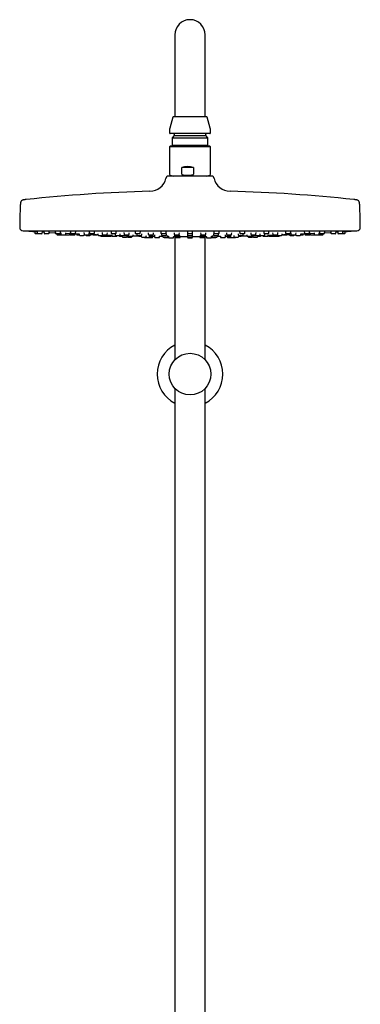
# Model space of a CAD drawing. Header units: millimetres. Extents: x 8 to 1655, y 12 to 2550.
# Tile 8 of 10: x 741 to 941, y 1972 to 2550. Entities that reach past the tile are written whole.
import ezdxf

# ---------------------------------------------------------------- set-up
doc = ezdxf.new("R2010")
doc.units = ezdxf.units.MM

msp = doc.modelspace()

# ---------------------------------------------------------------- linework, layer by layer
at = {"color": 7, "linetype": 'Continuous', "lineweight": 30}
for p, q in [((832.44, 2541.06), (832.44, 2511.06)), ((850.24, 2511.06), (850.24, 2541.06)), ((832.44, 2511.06), (832.44, 2493.06)), ((850.24, 2493.06), (850.24, 2511.06)), ((831.64, 2493.06), (851.03, 2493.06)), ((831.26, 2492.76), (829.51, 2486.23)), ((853.17, 2486.23), (851.42, 2492.76)), ((829.34, 2484.94), (829.34, 2483.46)), ((852.94, 2483.06), (829.74, 2483.06)), ((832.09, 2481.86), (830.86, 2480.63)), ((832.09, 2482.66), (832.09, 2481.86)), ((832.09, 2481.86), (850.59, 2481.86)), ((850.59, 2481.86), (850.59, 2482.66)), ((851.82, 2480.63), (850.59, 2481.86)), ((853.34, 2483.46), (853.34, 2484.94)), ((829.74, 2475.72), (829.34, 2475.32)), ((852.94, 2475.72), (829.74, 2475.72)), ((830.86, 2480.63), (830.86, 2476.24)), ((830.86, 2480.63), (851.82, 2480.63)), ((830.86, 2476.24), (831.38, 2475.72)), ((830.86, 2476.24), (851.82, 2476.24)), ((851.3, 2475.72), (851.82, 2476.24)), ((851.82, 2476.24), (851.82, 2480.63)), ((853.34, 2475.32), (852.94, 2475.72)), ((829.34, 2475.32), (829.34, 2459.16)), ((853.25, 2475.32), (829.34, 2475.32)), ((853.34, 2475.32), (853.25, 2475.32)), ((853.34, 2459.16), (853.34, 2475.32)), ((829.67, 2458.69), (831.67, 2457.96)), ((836.51, 2459.16), (836.51, 2463.22)), ((843.31, 2463.22), (836.51, 2463.22)), ((843.31, 2463.22), (843.31, 2459.16)), ((851, 2457.96), (853.01, 2458.69)), ((827.49, 2457.59), (827.22, 2456.59)), ((854.7, 2457.96), (827.97, 2457.96)), ((855.45, 2456.59), (855.19, 2457.59)), ((743.34, 2425.96), (939.34, 2425.96)), ((750.2, 2425.56), (750.26, 2424.63)), ((752.02, 2424.26), (750.66, 2424.26)), ((751.56, 2425.59), (751.62, 2424.63)), ((754.18, 2424.26), (752.02, 2424.26)), ((754.57, 2424.63), (754.63, 2425.4)), ((754.62, 2425.28), (755.62, 2425.22)), ((755.6, 2425.61), (755.67, 2424.63)), ((758.22, 2424.26), (756.06, 2424.26)), ((758.62, 2424.63), (758.67, 2425.42)), ((762.2, 2425.62), (762.27, 2424.63)), ((764.82, 2424.26), (762.66, 2424.26)), ((763.14, 2424.26), (763.16, 2423.93)), ((763.56, 2423.56), (765.71, 2423.56)), ((765.22, 2424.63), (765.28, 2425.45)), ((765.45, 2424.83), (765.51, 2423.93)), ((765.71, 2423.56), (765.91, 2423.56)), ((765.91, 2423.56), (768.07, 2423.56)), ((768.24, 2423.56), (770.4, 2423.56)), ((768.47, 2423.93), (768.52, 2424.67)), ((768.51, 2424.51), (770.88, 2424.39)), ((770.79, 2423.93), (770.83, 2424.39)), ((770.85, 2424.85), (770.91, 2423.93)), ((771.15, 2425.63), (771.22, 2424.63)), ((771.31, 2423.56), (773.46, 2423.56)), ((773.78, 2424.26), (771.62, 2424.26)), ((773.86, 2423.93), (773.89, 2424.27)), ((773.88, 2424.24), (776.29, 2424.13)), ((774.18, 2424.63), (774.24, 2425.48)), ((774.67, 2424.2), (774.69, 2423.93)), ((775.08, 2423.56), (776.34, 2423.56)), ((776.29, 2424.17), (776.33, 2423.63)), ((779.07, 2424.86), (779.13, 2423.93)), ((779.28, 2423.63), (779.28, 2423.64)), ((779.53, 2423.56), (781.68, 2423.56)), ((782.08, 2423.93), (782.14, 2424.73)), ((782.2, 2425.63), (782.27, 2424.63)), ((784.82, 2424.26), (782.67, 2424.26)), ((782.97, 2423.63), (783, 2424.06)), ((784.6, 2423.56), (786.75, 2423.56)), ((785.22, 2424.63), (785.28, 2425.51)), ((787.15, 2424.2), (787.19, 2423.63)), ((789.77, 2424.86), (789.84, 2423.93)), ((790.24, 2423.56), (792.39, 2423.56)), ((792.79, 2423.93), (792.85, 2424.75)), ((792.9, 2423.13), (792.93, 2423.54)), ((792.92, 2423.47), (795.5, 2423.38)), ((794.99, 2425.63), (795.06, 2424.63)), ((797.61, 2424.26), (795.46, 2424.26)), ((795.48, 2423.66), (795.52, 2423.13)), ((797.38, 2424.2), (797.42, 2423.63)), ((798.01, 2424.63), (798.08, 2425.53)), ((800.37, 2423.63), (800.41, 2424.11)), ((802.53, 2424.86), (802.59, 2423.93)), ((802.99, 2423.56), (805.14, 2423.56)), ((805.01, 2423.56), (805.04, 2423.13)), ((805.54, 2423.93), (805.6, 2424.78)), ((807.99, 2423.13), (808.02, 2423.59)), ((809.15, 2425.63), (809.22, 2424.63)), ((811.77, 2424.26), (809.62, 2424.26)), ((810.08, 2424.2), (810.12, 2423.63)), ((812.17, 2424.63), (812.23, 2425.56)), ((813.07, 2423.63), (813.11, 2424.14)), ((816.81, 2424.85), (816.87, 2423.93)), ((817.27, 2423.56), (819.42, 2423.56)), ((817.62, 2423.56), (817.65, 2423.13)), ((819.82, 2423.93), (819.88, 2424.8)), ((820.6, 2423.13), (820.63, 2423.62)), ((824.23, 2425.61), (824.3, 2424.63)), ((824.51, 2424.2), (824.55, 2423.63)), ((826.86, 2424.26), (824.7, 2424.26)), ((827.25, 2424.63), (827.32, 2425.58)), ((827.5, 2423.63), (827.53, 2424.16)), ((832.03, 2424.84), (832.09, 2423.93)), ((832.19, 2423.65), (832.23, 2423.13)), ((832.49, 2423.56), (834.64, 2423.56)), ((835.04, 2423.93), (835.11, 2424.82)), ((835.18, 2423.13), (835.22, 2423.64)), ((839.79, 2425.6), (839.86, 2424.63)), ((839.82, 2424.18), (839.86, 2423.63)), ((842.41, 2424.26), (840.26, 2424.26)), ((842.81, 2424.63), (842.88, 2425.6)), ((842.81, 2423.63), (842.85, 2424.18)), ((847.46, 2423.64), (847.49, 2423.13)), ((847.57, 2424.82), (847.63, 2423.93)), ((848.03, 2423.56), (850.18, 2423.56)), ((850.44, 2423.13), (850.48, 2423.65)), ((850.58, 2423.93), (850.65, 2424.84)), ((855.14, 2424.16), (855.18, 2423.63)), ((855.35, 2425.58), (855.42, 2424.63)), ((855.84, 2424.26), (855.82, 2424.26)), ((857.97, 2424.26), (855.84, 2424.26)), ((858.13, 2423.63), (858.17, 2424.2)), ((858.37, 2424.63), (858.44, 2425.61)), ((862.04, 2423.62), (862.08, 2423.13)), ((862.79, 2424.8), (862.85, 2423.93)), ((863.25, 2423.56), (863.3, 2423.56)), ((863.3, 2423.56), (865.41, 2423.56)), ((865.03, 2423.13), (865.06, 2423.56)), ((865.8, 2423.93), (865.87, 2424.85)), ((869.57, 2424.14), (869.6, 2423.63)), ((870.44, 2425.56), (870.51, 2424.63)), ((870.97, 2424.26), (870.91, 2424.26)), ((873.06, 2424.26), (870.97, 2424.26)), ((872.56, 2423.63), (872.6, 2424.2)), ((873.46, 2424.63), (873.53, 2425.63)), ((874.65, 2423.59), (874.69, 2423.13)), ((877.07, 2424.78), (877.13, 2423.93)), ((877.53, 2423.56), (877.67, 2423.56)), ((877.64, 2423.13), (877.67, 2423.56)), ((877.67, 2423.56), (879.69, 2423.56)), ((880.08, 2423.93), (880.15, 2424.86)), ((882.27, 2424.11), (882.3, 2423.63)), ((884.6, 2425.53), (884.66, 2424.63)), ((885.2, 2424.26), (885.06, 2424.26)), ((887.21, 2424.26), (885.2, 2424.26)), ((885.25, 2423.63), (885.29, 2424.2)), ((887.15, 2423.13), (887.19, 2423.65)), ((887.17, 2423.38), (889.75, 2423.47)), ((887.61, 2424.63), (887.68, 2425.63)), ((889.75, 2423.53), (889.78, 2423.13)), ((889.83, 2424.75), (889.89, 2423.93)), ((890.29, 2423.56), (890.55, 2423.56)), ((890.55, 2423.56), (892.44, 2423.56)), ((892.84, 2423.93), (892.9, 2424.86)), ((895.48, 2423.63), (895.52, 2424.2)), ((895.92, 2423.56), (897.74, 2423.56)), ((897.39, 2425.5), (897.46, 2424.63)), ((897.74, 2423.56), (898.08, 2423.56)), ((898.11, 2424.26), (897.85, 2424.26)), ((900.01, 2424.26), (898.11, 2424.26)), ((899.67, 2424.06), (899.7, 2423.63)), ((900.41, 2424.63), (900.48, 2425.63)), ((900.54, 2424.72), (900.59, 2423.93)), ((900.99, 2423.56), (901.41, 2423.56)), ((901.41, 2423.56), (903.15, 2423.56)), ((903.39, 2423.64), (903.4, 2423.63)), ((903.55, 2423.93), (903.61, 2424.85)), ((906.34, 2423.56), (907.08, 2423.56)), ((906.35, 2423.63), (906.38, 2424.16)), ((906.38, 2424.13), (908.79, 2424.24)), ((907.08, 2423.56), (907.59, 2423.56)), ((907.99, 2423.93), (908.01, 2424.2)), ((908.44, 2425.48), (908.5, 2424.63)), ((908.79, 2424.27), (908.81, 2423.93)), ((909.28, 2424.26), (908.9, 2424.26)), ((909.21, 2423.56), (909.81, 2423.56)), ((911.05, 2424.26), (909.28, 2424.26)), ((909.81, 2423.56), (911.37, 2423.56)), ((911.45, 2424.63), (911.52, 2425.63)), ((911.77, 2423.93), (911.83, 2424.84)), ((911.8, 2424.39), (914.17, 2424.51)), ((911.85, 2424.39), (911.88, 2423.93)), ((912.28, 2423.56), (913.73, 2423.56)), ((913.73, 2423.56), (914.43, 2423.56)), ((914.16, 2424.67), (914.21, 2423.93)), ((914.61, 2423.56), (915.42, 2423.56)), ((915.42, 2423.56), (916.76, 2423.56)), ((916.76, 2423.56), (916.96, 2423.56)), ((916.96, 2423.56), (917.98, 2423.56)), ((917.16, 2423.93), (917.22, 2424.83)), ((917.4, 2425.45), (917.46, 2424.63)), ((918.4, 2424.26), (917.86, 2424.26)), ((917.98, 2423.56), (919.12, 2423.56)), ((920.01, 2424.26), (918.4, 2424.26)), ((919.52, 2423.93), (919.54, 2424.26)), ((920.41, 2424.63), (920.48, 2425.62)), ((924, 2425.42), (924.06, 2424.63)), ((925.17, 2424.26), (924.46, 2424.26)), ((926.61, 2424.26), (925.17, 2424.26)), ((927.01, 2424.63), (927.08, 2425.6)), ((927.05, 2425.22), (928.05, 2425.28)), ((928.05, 2425.39), (928.1, 2424.63)), ((929.39, 2424.26), (928.5, 2424.26)), ((930.65, 2424.26), (929.39, 2424.26)), ((930.94, 2424.26), (930.65, 2424.26)), ((932.01, 2424.26), (930.94, 2424.26)), ((931.05, 2424.63), (931.12, 2425.58)), ((932.41, 2424.63), (932.48, 2425.56)), ((776.73, 2423.26), (778.88, 2423.26)), ((780.42, 2423.26), (782.57, 2423.26)), ((787.59, 2423.26), (789.74, 2423.26)), ((788.8, 2423.26), (788.8, 2423.13)), ((789.2, 2422.76), (790.34, 2422.76)), ((789.93, 2423.31), (789.95, 2423.13)), ((790.34, 2422.76), (792.5, 2422.76)), ((792.55, 2422.76), (792.6, 2422.76)), ((792.6, 2422.76), (794.75, 2422.76)), ((795.15, 2423.13), (795.17, 2423.39)), ((795.92, 2422.76), (798.07, 2422.76)), ((797.82, 2423.26), (799.97, 2423.26)), ((798.47, 2423.13), (798.48, 2423.26)), ((799.58, 2423.26), (800.28, 2423.24)), ((799.82, 2423.25), (799.83, 2423.13)), ((800.23, 2422.76), (801.45, 2422.76)), ((801.42, 2423.21), (801.46, 2422.63)), ((801.86, 2422.26), (804.01, 2422.26)), ((804.34, 2423.23), (804.38, 2422.63)), ((804.78, 2422.26), (806.94, 2422.26)), ((805.44, 2422.76), (807.59, 2422.76)), ((807.34, 2422.63), (807.35, 2422.76)), ((810.52, 2423.26), (812.67, 2423.26)), ((811.42, 2422.76), (812.7, 2422.76)), ((812.67, 2423.24), (812.71, 2422.63)), ((813.11, 2422.26), (815.26, 2422.26)), ((814.92, 2421.96), (817.08, 2421.96)), ((815.66, 2422.63), (815.7, 2423.18)), ((817.08, 2421.96), (819.13, 2421.96)), ((817.47, 2422.33), (817.51, 2422.86)), ((817.51, 2422.85), (817.8, 2422.84)), ((818.05, 2422.76), (820.2, 2422.76)), ((819.53, 2422.33), (819.56, 2422.76)), ((820.38, 2422.8), (820.48, 2422.8)), ((820.48, 2422.87), (820.51, 2422.33)), ((820.91, 2421.96), (823.07, 2421.96)), ((823.47, 2422.33), (823.51, 2422.88)), ((823.5, 2422.76), (825.16, 2422.74)), ((824.94, 2423.26), (827.1, 2423.26)), ((825.12, 2423.24), (825.17, 2422.63)), ((825.57, 2422.26), (827.72, 2422.26)), ((826.42, 2421.96), (828.57, 2421.96)), ((828.12, 2422.63), (828.16, 2423.2)), ((828.12, 2422.71), (828.74, 2422.7)), ((828.73, 2422.74), (828.78, 2422.13)), ((829.18, 2421.76), (831.33, 2421.76)), ((831.73, 2422.13), (831.77, 2422.71)), ((832.44, 2422.68), (832.44, 2350.18)), ((832.62, 2422.76), (832.65, 2422.33)), ((832.63, 2422.76), (834.78, 2422.76)), ((833.05, 2421.96), (835.2, 2421.96)), ((835.6, 2422.33), (835.64, 2422.91)), ((839.82, 2423.23), (839.86, 2422.63)), ((839.82, 2422.73), (839.86, 2422.13)), ((840.26, 2423.26), (842.41, 2423.26)), ((840.26, 2422.26), (842.41, 2422.26)), ((840.26, 2421.76), (842.41, 2421.76)), ((842.81, 2422.63), (842.86, 2423.23)), ((842.81, 2422.13), (842.86, 2422.73)), ((847.03, 2422.91), (847.07, 2422.33)), ((847.47, 2421.96), (847.52, 2421.96)), ((847.52, 2421.96), (849.63, 2421.96)), ((847.89, 2422.76), (847.9, 2422.76)), ((847.9, 2422.76), (850.05, 2422.76)), ((850.03, 2422.33), (850.06, 2422.76)), ((850.24, 2350.18), (850.24, 2422.68)), ((850.91, 2422.71), (850.95, 2422.13)), ((851.35, 2421.76), (851.88, 2421.76)), ((851.88, 2421.76), (853.5, 2421.76)), ((853.9, 2422.13), (853.94, 2422.73)), ((853.94, 2422.7), (854.55, 2422.71)), ((854.1, 2421.96), (856.08, 2421.96)), ((854.52, 2423.2), (854.56, 2422.63)), ((854.96, 2422.26), (855.04, 2422.26)), ((855.04, 2422.26), (857.11, 2422.26)), ((855.58, 2423.26), (855.61, 2423.26)), ((855.61, 2423.26), (857.73, 2423.26)), ((856.08, 2421.96), (856.26, 2421.96)), ((857.51, 2422.63), (857.55, 2423.24)), ((857.52, 2422.74), (859.18, 2422.76)), ((859.17, 2422.88), (859.21, 2422.33)), ((859.61, 2421.96), (859.98, 2421.96)), ((859.98, 2421.96), (861.76, 2421.96)), ((862.16, 2422.33), (862.2, 2422.87)), ((862.19, 2422.8), (862.29, 2422.8)), ((862.48, 2422.76), (862.58, 2422.76)), ((862.58, 2422.76), (864.63, 2422.76)), ((863.12, 2422.76), (863.15, 2422.33)), ((863.55, 2421.96), (865.07, 2421.96)), ((864.87, 2422.84), (865.16, 2422.85)), ((865.07, 2421.96), (865.6, 2421.96)), ((865.16, 2422.86), (865.2, 2422.33)), ((865.6, 2421.96), (866.52, 2421.96)), ((866.52, 2421.96), (867.75, 2421.96)), ((866.98, 2423.18), (867.01, 2422.63)), ((867.41, 2422.26), (867.73, 2422.26)), ((867.73, 2422.26), (869.57, 2422.26)), ((869.97, 2422.63), (870.01, 2423.24)), ((869.98, 2422.76), (871.07, 2422.76)), ((870, 2423.26), (870.13, 2423.26)), ((870.13, 2423.26), (872.16, 2423.26)), ((871.07, 2422.76), (871.26, 2422.76)), ((875.09, 2422.76), (875.37, 2422.76)), ((875.33, 2422.76), (875.34, 2422.63)), ((875.37, 2422.76), (877.24, 2422.76)), ((875.74, 2422.26), (876.4, 2422.26)), ((876.4, 2422.26), (877.89, 2422.26)), ((878.29, 2422.63), (878.33, 2423.23)), ((878.66, 2422.26), (879.74, 2422.26)), ((879.74, 2422.26), (880.81, 2422.26)), ((881.21, 2422.63), (881.25, 2423.21)), ((881.22, 2422.76), (882.04, 2422.76)), ((882.04, 2422.76), (882.44, 2422.76)), ((882.4, 2423.24), (883.1, 2423.26)), ((882.7, 2423.26), (882.97, 2423.26)), ((882.84, 2423.13), (882.85, 2423.25)), ((882.97, 2423.26), (884.85, 2423.26)), ((884.19, 2423.26), (884.2, 2423.13)), ((884.6, 2422.76), (885.14, 2422.76)), ((885.14, 2422.76), (886.76, 2422.76)), ((887.5, 2423.39), (887.52, 2423.13)), ((887.92, 2422.76), (889.39, 2422.76)), ((889.39, 2422.76), (890.08, 2422.76)), ((890.08, 2422.76), (890.13, 2422.76)), ((890.18, 2422.76), (891.01, 2422.76)), ((891.01, 2422.76), (892.33, 2422.76)), ((892.33, 2422.76), (892.47, 2422.76)), ((892.47, 2422.76), (893.47, 2422.76)), ((892.73, 2423.13), (892.74, 2423.31)), ((892.93, 2423.26), (893.4, 2423.26)), ((893.4, 2423.26), (895.09, 2423.26)), ((893.87, 2423.13), (893.88, 2423.26)), ((900.1, 2423.26), (900.8, 2423.26)), ((900.8, 2423.26), (902.26, 2423.26)), ((903.79, 2423.26), (904.74, 2423.26)), ((904.74, 2423.26), (905.95, 2423.26)), ((832.44, 2333.35), (832.44, 1444.48)), ((850.24, 1444.48), (850.24, 2333.35))]:
    msp.add_line(p, q, dxfattribs=at)
at = {"color": 7, "linetype": 'Continuous', "lineweight": 30, "flags": 128}
for points in [[(744.39, 2425.96), (744.43, 2425.95), (744.5, 2425.93)], [(758.65, 2425.04), (758.95, 2425.03), (762.25, 2424.84)], [(765.71, 2423.56), (765.79, 2423.57), (765.81, 2423.57)], [(768.15, 2423.57), (768.17, 2423.57), (768.24, 2423.56)], [(782.99, 2423.84), (786.5, 2423.7), (787.19, 2423.67)], [(895.49, 2423.67), (896.18, 2423.7), (899.69, 2423.84)], [(914.43, 2423.56), (914.51, 2423.57), (914.52, 2423.57)], [(916.86, 2423.57), (916.89, 2423.57), (916.96, 2423.56)], [(920.42, 2424.84), (923.73, 2425.03), (924.03, 2425.04)], [(938.17, 2425.93), (938.24, 2425.95), (938.29, 2425.96)], [(807.97, 2423.04), (810.05, 2422.99), (812.69, 2422.94)], [(831.77, 2422.68), (832.4, 2422.68), (832.63, 2422.67)], [(835.62, 2422.66), (836.87, 2422.65), (839.83, 2422.65)], [(842.85, 2422.65), (845.81, 2422.65), (847.05, 2422.66)], [(850.05, 2422.67), (850.28, 2422.68), (850.91, 2422.68)], [(869.99, 2422.94), (872.63, 2422.99), (874.7, 2423.04)]]:
    msp.add_lwpolyline(points, dxfattribs=at)
at = {"color": 7, "linetype": 'Continuous', "lineweight": 30}
msp.add_circle((841.34, 2341.76), 12.25, dxfattribs=at)
for centre, radius, start, end in [((841.34, 2541.06), 8.9, 0, 180), ((831.64, 2492.66), 0.4, 90, 165), ((851.03, 2492.66), 0.4, 15, 90), ((834.34, 2484.94), 5, 165, 180), ((829.74, 2483.46), 0.4, 180, 270), ((831.69, 2482.66), 0.4, 0, 90), ((850.99, 2482.66), 0.4, 90, 180), ((852.94, 2483.46), 0.4, 270, 0), ((848.34, 2484.94), 5, 0, 15), ((829.84, 2459.16), 0.5, 180, 250), ((852.84, 2459.16), 0.5, 290, 360), ((817.56, 2459.16), 10, 271.49722, 345.10353), ((827.97, 2457.46), 0.5, 90, 165.10353), ((854.7, 2457.46), 0.5, 14.89647, 90), ((865.11, 2459.16), 10, 194.89647, 268.50278), ((841.34, 1549.48), 900, 91.49722, 96.13072), ((841.34, 1549.48), 900, 83.86928, 88.50278), ((1013.84, 2427.46), 272.5, 177.24775, 179.89409), ((668.84, 2427.46), 272.5, 0.10591, 2.75225), ((743.34, 2427.96), 2, 179.89409, 269.98443), ((841.34, 3851.22), 1428.58, 266.11332, 266.29661), ((750.66, 2424.66), 0.4, 184, 270), ((752.02, 2424.66), 0.4, 184, 270), ((754.18, 2424.66), 0.4, 270, 356), ((756.06, 2424.66), 0.4, 184, 270), ((758.22, 2424.66), 0.4, 270, 356), ((762.66, 2424.66), 0.4, 184, 270), ((763.56, 2423.96), 0.4, 184, 270), ((764.82, 2424.66), 0.4, 270, 356), ((765.91, 2423.96), 0.4, 184, 270), ((768.07, 2423.96), 0.4, 270, 356), ((770.4, 2423.96), 0.4, 270, 356), ((771.31, 2423.96), 0.4, 184, 270), ((771.62, 2424.66), 0.4, 184, 270), ((773.46, 2423.96), 0.4, 270, 356), ((773.78, 2424.66), 0.4, 270, 356), ((775.08, 2423.96), 0.4, 184, 270), ((776.73, 2423.66), 0.4, 184, 270), ((778.88, 2423.66), 0.4, 270, 356), ((779.53, 2423.96), 0.4, 184, 270), ((780.42, 2423.66), 0.4, 194.47751, 270), ((781.68, 2423.96), 0.4, 270, 356), ((782.67, 2424.66), 0.4, 184, 270), ((782.57, 2423.66), 0.4, 270, 356), ((784.6, 2423.96), 0.4, 204.96478, 270), ((784.82, 2424.66), 0.4, 270, 356), ((786.75, 2423.96), 0.4, 270, 315.92531), ((787.59, 2423.66), 0.4, 184, 270), ((789.74, 2423.66), 0.4, 270, 346.61472), ((790.24, 2423.96), 0.4, 184, 270), ((792.39, 2423.96), 0.4, 270, 356), ((795.46, 2424.66), 0.4, 184, 270), ((797.82, 2423.66), 0.4, 184, 270), ((797.61, 2424.66), 0.4, 270, 356), ((799.97, 2423.66), 0.4, 270, 356), ((802.99, 2423.96), 0.4, 184, 270), ((805.14, 2423.96), 0.4, 270, 356), ((809.62, 2424.66), 0.4, 184, 270), ((810.52, 2423.66), 0.4, 184, 270), ((811.77, 2424.66), 0.4, 270, 356), ((812.67, 2423.66), 0.4, 270, 356), ((817.27, 2423.96), 0.4, 184, 270), ((819.42, 2423.96), 0.4, 270, 356), ((824.7, 2424.66), 0.4, 184, 270), ((824.94, 2423.66), 0.4, 184, 270), ((826.86, 2424.66), 0.4, 270, 356), ((827.1, 2423.66), 0.4, 270, 356), ((832.49, 2423.96), 0.4, 184, 270), ((834.64, 2423.96), 0.4, 270, 356), ((840.26, 2424.66), 0.4, 184, 270), ((840.26, 2423.66), 0.4, 184, 270), ((842.41, 2424.66), 0.4, 270, 356), ((842.41, 2423.66), 0.4, 270, 356), ((848.03, 2423.96), 0.4, 184, 270), ((850.18, 2423.96), 0.4, 270, 356), ((855.58, 2423.66), 0.4, 184, 270), ((855.82, 2424.66), 0.4, 184, 270), ((857.73, 2423.66), 0.4, 270, 356), ((857.97, 2424.66), 0.4, 270, 356), ((863.25, 2423.96), 0.4, 184, 270), ((865.41, 2423.96), 0.4, 270, 356), ((870, 2423.66), 0.4, 184, 270), ((870.91, 2424.66), 0.4, 184, 270), ((872.16, 2423.66), 0.4, 270, 356), ((873.06, 2424.66), 0.4, 270, 356), ((877.53, 2423.96), 0.4, 184, 270), ((879.69, 2423.96), 0.4, 270, 356), ((882.7, 2423.66), 0.4, 184, 270), ((885.06, 2424.66), 0.4, 184, 270), ((884.85, 2423.66), 0.4, 270, 356), ((887.21, 2424.66), 0.4, 270, 356), ((890.29, 2423.96), 0.4, 184, 270), ((892.44, 2423.96), 0.4, 270, 356), ((892.93, 2423.66), 0.4, 193.38528, 270), ((895.09, 2423.66), 0.4, 270, 356), ((895.92, 2423.96), 0.4, 224.07469, 270), ((897.85, 2424.66), 0.4, 184, 270), ((898.08, 2423.96), 0.4, 270, 335.03522), ((900.1, 2423.66), 0.4, 184, 270), ((900.01, 2424.66), 0.4, 270, 356), ((900.99, 2423.96), 0.4, 184, 270), ((902.26, 2423.66), 0.4, 270, 345.52249), ((903.15, 2423.96), 0.4, 270, 356), ((903.79, 2423.66), 0.4, 184, 270), ((905.95, 2423.66), 0.4, 270, 356), ((907.59, 2423.96), 0.4, 270, 356), ((908.9, 2424.66), 0.4, 184, 270), ((909.21, 2423.96), 0.4, 184, 270), ((911.05, 2424.66), 0.4, 270, 356), ((911.37, 2423.96), 0.4, 270, 356), ((912.28, 2423.96), 0.4, 184, 270), ((914.61, 2423.96), 0.4, 184, 270), ((916.76, 2423.96), 0.4, 270, 356), ((917.86, 2424.66), 0.4, 184, 270), ((919.12, 2423.96), 0.4, 270, 356), ((920.01, 2424.66), 0.4, 270, 356), ((924.46, 2424.66), 0.4, 184, 270), ((926.61, 2424.66), 0.4, 270, 356), ((928.5, 2424.66), 0.4, 184, 270), ((930.65, 2424.66), 0.4, 270, 356), ((932.01, 2424.66), 0.4, 270, 356), ((841.34, 3851.22), 1428.58, 273.70342, 273.88668), ((939.34, 2427.96), 2, 270.01557, 0.10591), ((789.2, 2423.16), 0.4, 184, 270), ((790.34, 2423.16), 0.4, 184, 270), ((792.5, 2423.16), 0.4, 270, 356), ((794.75, 2423.16), 0.4, 270, 356), ((795.92, 2423.16), 0.4, 184, 270), ((798.07, 2423.16), 0.4, 270, 356), ((800.23, 2423.16), 0.4, 184, 270), ((801.86, 2422.66), 0.4, 184, 270), ((804.01, 2422.66), 0.4, 270, 344.00745), ((804.78, 2422.66), 0.4, 184, 270), ((805.44, 2423.16), 0.4, 184, 270), ((806.94, 2422.66), 0.4, 270, 356), ((807.59, 2423.16), 0.4, 270, 356), ((811.42, 2423.16), 0.4, 208.32927, 270), ((813.11, 2422.66), 0.4, 184, 270), ((814.92, 2422.36), 0.4, 194.47751, 270), ((815.26, 2422.66), 0.4, 270, 356), ((817.08, 2422.36), 0.4, 270, 356), ((818.05, 2423.16), 0.4, 184, 270), ((819.13, 2422.36), 0.4, 270, 356), ((820.2, 2423.16), 0.4, 270, 356), ((820.91, 2422.36), 0.4, 184, 270), ((823.07, 2422.36), 0.4, 270, 356), ((825.57, 2422.66), 0.4, 184, 270), ((826.42, 2422.36), 0.4, 194.47751, 270), ((827.72, 2422.66), 0.4, 270, 356), ((828.57, 2422.36), 0.4, 270, 303.9843), ((829.18, 2422.16), 0.4, 184, 270), ((831.33, 2422.16), 0.4, 270, 356), ((832.63, 2423.16), 0.4, 184, 270), ((833.05, 2422.36), 0.4, 184, 270), ((834.78, 2423.16), 0.4, 270, 356), ((835.2, 2422.36), 0.4, 270, 356), ((840.26, 2422.66), 0.4, 184, 270), ((840.26, 2422.16), 0.4, 184, 270), ((842.41, 2422.66), 0.4, 270, 356), ((842.41, 2422.16), 0.4, 270, 356), ((847.47, 2422.36), 0.4, 184, 270), ((847.89, 2423.16), 0.4, 184, 270), ((849.63, 2422.36), 0.4, 270, 356), ((850.05, 2423.16), 0.4, 270, 356), ((851.35, 2422.16), 0.4, 184, 270), ((853.5, 2422.16), 0.4, 270, 356), ((854.1, 2422.36), 0.4, 236.01565, 270), ((854.96, 2422.66), 0.4, 184, 270), ((856.26, 2422.36), 0.4, 270, 345.52249), ((857.11, 2422.66), 0.4, 270, 356), ((859.61, 2422.36), 0.4, 184, 270), ((861.76, 2422.36), 0.4, 270, 356), ((862.48, 2423.16), 0.4, 184, 270), ((863.55, 2422.36), 0.4, 184, 270), ((864.63, 2423.16), 0.4, 270, 356), ((865.6, 2422.36), 0.4, 184, 270), ((867.41, 2422.66), 0.4, 184, 270), ((867.75, 2422.36), 0.4, 270, 345.52249), ((869.57, 2422.66), 0.4, 270, 356), ((871.26, 2423.16), 0.4, 270, 331.67073), ((875.09, 2423.16), 0.4, 184, 270), ((875.74, 2422.66), 0.4, 184, 270), ((877.24, 2423.16), 0.4, 270, 356), ((877.89, 2422.66), 0.4, 270, 356), ((878.66, 2422.66), 0.4, 195.99255, 270), ((880.81, 2422.66), 0.4, 270, 356), ((882.44, 2423.16), 0.4, 270, 356), ((884.6, 2423.16), 0.4, 184, 270), ((886.76, 2423.16), 0.4, 270, 356), ((887.92, 2423.16), 0.4, 184, 270), ((890.18, 2423.16), 0.4, 184, 270), ((892.33, 2423.16), 0.4, 270, 356), ((893.47, 2423.16), 0.4, 270, 356), ((841.34, 2341.76), 19.25, 117.53806, 242.46194), ((841.34, 2341.76), 19.25, 297.53806, 62.46194)]:
    msp.add_arc(centre, radius, start, end, dxfattribs=at)
msp.add_ellipse((841.34, 2451.72), major_axis=(9, -9), ratio=0.882872, start_param=2.128635, end_param=2.708009, dxfattribs=at)
for points, knots in [([(836.51, 2459.16), (836.51, 2459.14), (836.52, 2459.1), (836.57, 2459.03), (836.66, 2458.95), (836.8, 2458.88), (837.01, 2458.81), (837.28, 2458.75), (837.61, 2458.71), (837.83, 2458.7), (837.94, 2458.69)], [0, 0, 0, 0, 0.035407, 0.07898, 0.154217, 0.263841, 0.373982, 0.582219, 0.791119, 1, 1, 1, 1]), ([(837.94, 2458.69), (838.27, 2458.67), (838.92, 2458.64), (839.91, 2458.62), (840.9, 2458.64), (841.56, 2458.67), (841.89, 2458.69)], [0, 0, 0, 0, 0.249396, 0.49903, 0.749393, 1, 1, 1, 1]), ([(841.89, 2458.69), (842.05, 2458.7), (842.3, 2458.72), (842.63, 2458.77), (842.85, 2458.82), (843.02, 2458.88), (843.13, 2458.94), (843.21, 2458.98), (843.27, 2459.04), (843.31, 2459.1), (843.31, 2459.14), (843.31, 2459.16)], [0, 0, 0, 0, 0.3154965, 0.4748214, 0.6340008, 0.7468737, 0.80924, 0.8724995, 0.9214085, 0.9708188, 1, 1, 1, 1]), ([(745.22, 2444.33), (745.15, 2444.32), (744.98, 2444.3), (744.71, 2444.27), (744.43, 2444.23), (744.19, 2444.2), (743.98, 2444.16), (743.76, 2444.13), (743.54, 2444.08), (743.32, 2444.03), (743.11, 2443.97), (742.91, 2443.9), (742.72, 2443.82), (742.57, 2443.73), (742.43, 2443.63), (742.31, 2443.52), (742.21, 2443.4), (742.11, 2443.26), (742.03, 2443.1), (741.96, 2442.91), (741.91, 2442.74), (741.86, 2442.57), (741.83, 2442.41), (741.8, 2442.24), (741.77, 2442.04), (741.75, 2441.85), (741.73, 2441.66), (741.71, 2441.48), (741.7, 2441.28), (741.68, 2441.06), (741.67, 2440.81), (741.66, 2440.64), (741.65, 2440.54)], [0, 0, 0, 0, 0.033637, 0.08548, 0.130419, 0.16977, 0.204538, 0.235506, 0.277939, 0.314319, 0.345991, 0.383393, 0.415866, 0.444908, 0.471749, 0.497473, 0.523097, 0.549634, 0.578148, 0.609833, 0.646122, 0.669122, 0.694541, 0.722879, 0.754755, 0.790958, 0.817482, 0.846646, 0.878884, 0.914725, 0.954823, 1, 1, 1, 1]), ([(941.02, 2440.54), (941.02, 2440.64), (941.01, 2440.83), (940.99, 2441.1), (940.98, 2441.34), (940.96, 2441.55), (940.94, 2441.74), (940.92, 2441.91), (940.9, 2442.1), (940.86, 2442.3), (940.82, 2442.52), (940.77, 2442.72), (940.72, 2442.91), (940.64, 2443.1), (940.56, 2443.26), (940.47, 2443.4), (940.37, 2443.52), (940.25, 2443.63), (940.11, 2443.73), (939.95, 2443.82), (939.77, 2443.9), (939.58, 2443.96), (939.41, 2444.01), (939.25, 2444.05), (939.07, 2444.09), (938.87, 2444.13), (938.67, 2444.17), (938.47, 2444.2), (938.28, 2444.23), (938.07, 2444.26), (937.84, 2444.29), (937.63, 2444.31), (937.5, 2444.32), (937.46, 2444.33)], [0, 0, 0, 0, 0.049017, 0.092085, 0.130237, 0.164285, 0.194873, 0.22252, 0.247647, 0.288288, 0.323279, 0.353865, 0.390152, 0.421836, 0.45035, 0.476886, 0.502509, 0.528232, 0.555073, 0.584114, 0.616586, 0.653986, 0.67779, 0.704178, 0.733688, 0.766993, 0.804953, 0.832854, 0.863618, 0.897728, 0.935775, 0.9785, 1, 1, 1, 1]), ([(749.06, 2425.63), (749.06, 2425.63), (749.06, 2425.63), (749.08, 2425.63), (749.15, 2425.63), (749.27, 2425.62), (749.43, 2425.61), (749.63, 2425.6), (749.86, 2425.58), (750.12, 2425.56), (750.42, 2425.55), (750.73, 2425.53), (751.06, 2425.51), (751.34, 2425.49), (751.51, 2425.48), (751.56, 2425.47)], [0, 0, 0, 0, 0.008857, 0.095199, 0.181645, 0.267968, 0.35429, 0.440939, 0.527074, 0.613915, 0.700085, 0.786652, 0.873193, 0.959332, 1, 1, 1, 1]), ([(931.11, 2425.47), (931.19, 2425.48), (931.38, 2425.49), (931.68, 2425.51), (932.01, 2425.53), (932.32, 2425.55), (932.61, 2425.57), (932.87, 2425.58), (933.09, 2425.6), (933.28, 2425.61), (933.42, 2425.62), (933.51, 2425.62), (933.57, 2425.63), (933.61, 2425.63), (933.61, 2425.63), (933.61, 2425.63)], [0, 0, 0, 0, 0.057158, 0.143939, 0.230154, 0.316982, 0.403093, 0.489963, 0.576597, 0.662671, 0.749617, 0.814137, 0.879181, 0.944241, 1, 1, 1, 1]), ([(800.28, 2423.24), (800.28, 2423.24), (800.27, 2423.24), (800.3, 2423.24), (800.36, 2423.24), (800.47, 2423.23), (800.63, 2423.23), (800.82, 2423.22), (801.05, 2423.22), (801.31, 2423.21), (801.6, 2423.2), (801.92, 2423.19), (802.25, 2423.19), (802.59, 2423.18), (802.94, 2423.17), (803.28, 2423.16), (803.62, 2423.15), (803.95, 2423.14), (804.19, 2423.13), (804.32, 2423.13), (804.35, 2423.13)], [0, 0, 0, 0, 0.001354, 0.062529, 0.123719, 0.184876, 0.245983, 0.307386, 0.368384, 0.429874, 0.49098, 0.552122, 0.613636, 0.674502, 0.736159, 0.797058, 0.858455, 0.919572, 0.980575, 1, 1, 1, 1]), ([(878.33, 2423.13), (878.38, 2423.13), (878.52, 2423.13), (878.76, 2423.14), (879.07, 2423.15), (879.41, 2423.16), (879.75, 2423.17), (880.1, 2423.18), (880.44, 2423.19), (880.77, 2423.19), (881.08, 2423.2), (881.37, 2423.21), (881.63, 2423.22), (881.86, 2423.22), (882.05, 2423.23), (882.21, 2423.23), (882.32, 2423.24), (882.39, 2423.24), (882.39, 2423.24), (882.4, 2423.24)], [0, 0, 0, 0, 0.036074, 0.082672, 0.143534, 0.205011, 0.266233, 0.327156, 0.388686, 0.449798, 0.511145, 0.572148, 0.633823, 0.695138, 0.756151, 0.817802, 0.878782, 0.940325, 1, 1, 1, 1])]:
    msp.add_open_spline(points, degree=3, knots=knots, dxfattribs=at)

doc.saveas('drawing.dxf')
